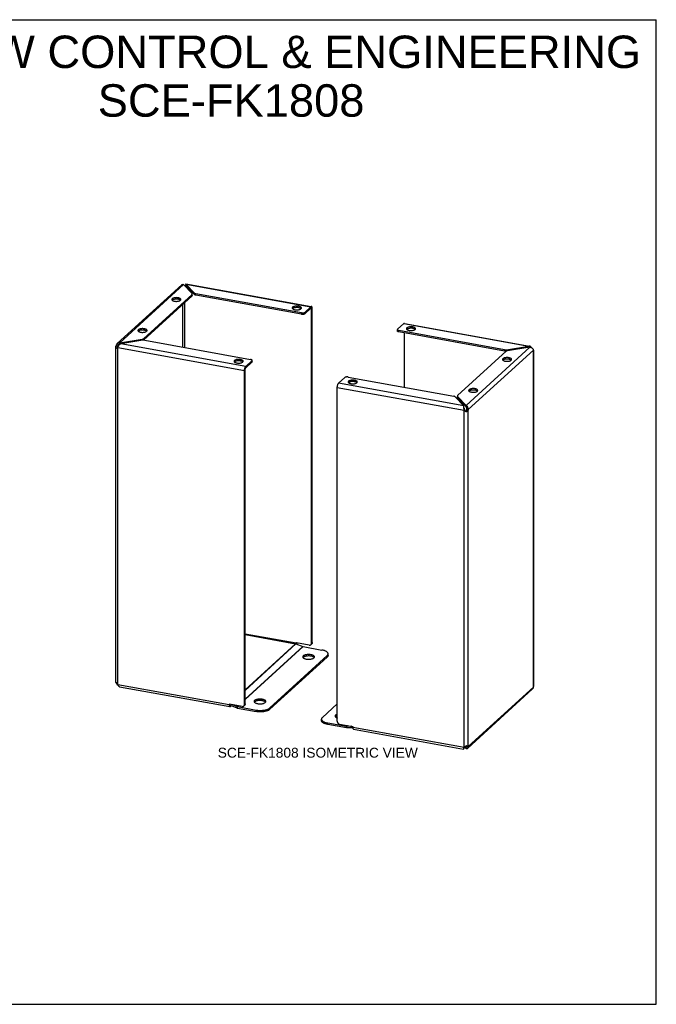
# Model space of a CAD drawing. Header units: inches. Extents: x 0 to 61.1, y 0 to 47.2.
# Tile 2 of 2: x 30.6 to 61.1, y 0 to 47.2. Entities that reach past the tile are written whole.
import ezdxf

# ---------------------------------------------------------------- set-up
doc = ezdxf.new("R2010")
doc.units = ezdxf.units.IN
doc.header["$LTSCALE"] = 3.361111
doc.header["$MEASUREMENT"] = 0
doc.layers.get('0').update_dxf_attribs({"linetype": 'CONTINUOUS'})
doc.layers.add('DIMENSIONS', color=7, linetype='CONTINUOUS')
doc.styles.get("Standard").update_dxf_attribs({"font": 'arial.ttf'})

msp = doc.modelspace()

# ---------------------------------------------------------------- linework, layer by layer
at = {"color": 7, "linetype": 'Continuous'}
for p, q in [((0, 47.222), (61.111, 47.222)), ((61.111, 0), (61.111, 47.222)), ((38.519, 34.495), (38.513, 34.482)), ((38.525, 34.507), (38.519, 34.495)), ((38.529, 34.518), (38.525, 34.507)), ((38.532, 34.541), (38.532, 34.472)), ((38.942, 34.038), (38.532, 34.472)), ((38.501, 34.461), (38.491, 34.448)), ((38.501, 34.462), (38.495, 34.454)), ((38.575, 34.427), (38.497, 34.441)), ((38.822, 33.977), (38.822, 34.046)), ((38.827, 33.982), (38.827, 34.05)), ((38.838, 34.002), (38.838, 34.05)), ((38.942, 34.038), (38.942, 34.107)), ((39.008, 34.01), (38.993, 34.013)), ((39.008, 34.01), (39.008, 34.078)), ((44.078, 33.092), (39.008, 34.01)), ((39.018, 34.008), (39.018, 34.076)), ((38.827, 33.982), (36.498, 31.854)), ((38.165, 33.883), (38.165, 33.815)), ((38.381, 31.52), (38.381, 33.575)), ((38.487, 31.501), (38.487, 33.671)), ((43.946, 33.476), (43.946, 33.408)), ((44.078, 33.092), (44.078, 33.16)), ((44.536, 33.385), (44.244, 33.117)), ((44.244, 33.117), (44.244, 33.186)), ((44.569, 33.342), (44.502, 33.354)), ((44.536, 33.453), (44.536, 33.385)), ((44.599, 33.369), (44.569, 33.342)), ((44.569, 17.325), (44.569, 33.342)), ((36.538, 32.397), (36.538, 32.328)), ((48.686, 32.29), (48.686, 32.359)), ((48.76, 32.244), (48.76, 32.312)), ((53.831, 31.325), (48.76, 32.244)), ((49.022, 29.593), (49.022, 32.196)), ((49.427, 32.484), (49.427, 32.415)), ((35.352, 31.659), (35.254, 31.569)), ((35.361, 31.729), (35.361, 31.661)), ((35.37, 31.662), (35.361, 31.661)), ((36.429, 31.843), (36.429, 31.896)), ((36.498, 31.854), (36.498, 31.922)), ((36.503, 31.858), (36.503, 31.927)), ((35.185, 31.581), (35.254, 31.569)), ((35.247, 31.5), (35.247, 31.514)), ((35.248, 31.491), (35.247, 31.5)), ((35.254, 31.494), (35.254, 31.569)), ((53.82, 31.327), (53.82, 31.396)), ((53.831, 31.325), (53.831, 31.394)), ((53.847, 31.323), (53.831, 31.325)), ((53.927, 31.336), (53.927, 31.393)), ((54.994, 31.56), (54.994, 31.507)), ((41.149, 30.922), (41.149, 30.853)), ((41.701, 30.795), (41.409, 30.528)), ((41.701, 30.795), (41.701, 30.864)), ((41.712, 30.816), (41.712, 30.864)), ((54.038, 31.009), (54.038, 30.94)), ((41.346, 30.397), (41.376, 30.425)), ((41.376, 30.425), (41.376, 30.437)), ((41.376, 14.408), (41.376, 30.425)), ((41.409, 30.596), (41.409, 30.528)), ((46.631, 29.929), (46.631, 29.861)), ((52.411, 29.522), (52.411, 29.454)), ((51.561, 29.104), (51.561, 29.154)), ((51.569, 29.085), (51.569, 29.154)), ((51.979, 28.651), (51.569, 29.085)), ((51.867, 28.657), (51.866, 28.672)), ((51.881, 28.489), (51.912, 28.517)), ((51.904, 28.53), (51.912, 28.517)), ((51.921, 28.502), (51.912, 28.517)), ((51.952, 28.461), (51.942, 28.474)), ((51.963, 28.449), (51.952, 28.461)), ((51.97, 28.44), (51.963, 28.449)), ((51.982, 28.452), (51.973, 28.437)), ((52, 28.408), (51.976, 28.434)), ((51.979, 28.72), (51.979, 28.651)), ((52.017, 28.533), (52.086, 28.521)), ((43.827, 17.315), (41.376, 17.759)), ((43.827, 17.315), (43.826, 17.303)), ((43.85, 17.336), (43.827, 17.315)), ((43.827, 17.315), (43.827, 17.327)), ((43.844, 17.343), (43.835, 17.334)), ((43.84, 17.342), (43.845, 17.342)), ((44.455, 17.231), (43.845, 17.342)), ((44.539, 17.253), (44.57, 17.281)), ((44.567, 17.307), (44.569, 17.325)), ((44.569, 17.325), (44.599, 17.353)), ((42.568, 14.147), (45.314, 16.655)), ((44.168, 16.64), (44.157, 16.628)), ((44.539, 16.766), (44.539, 16.698)), ((44.693, 16.627), (44.688, 16.634)), ((45.314, 16.655), (45.314, 16.723)), ((45.357, 16.737), (45.357, 16.806)), ((35.197, 15.419), (35.185, 15.421)), ((40.603, 14.382), (40.614, 14.392)), ((40.603, 14.371), (40.626, 14.392)), ((40.635, 14.377), (40.637, 14.369)), ((40.637, 14.369), (40.64, 14.361)), ((40.639, 14.364), (40.639, 14.394)), ((40.651, 14.343), (40.977, 14.215)), ((40.652, 14.35), (40.661, 14.39)), ((40.666, 14.287), (40.666, 14.337)), ((40.977, 14.215), (40.991, 14.279)), ((41.003, 14.207), (41.003, 14.276)), ((41.003, 14.207), (41.908, 14.044)), ((41.376, 14.408), (41.346, 14.38)), ((41.354, 14.345), (41.346, 14.336)), ((41.364, 14.358), (41.354, 14.345)), ((41.829, 14.503), (41.818, 14.491)), ((42.201, 14.63), (42.201, 14.561)), ((42.354, 14.491), (42.349, 14.498)), ((42.568, 14.147), (42.568, 14.215)), ((41.908, 14.044), (41.908, 14.112)), ((45.717, 13.799), (45.706, 13.787)), ((45.042, 13.608), (45.042, 13.677)), ((45.338, 13.422), (45.338, 13.491)), ((46.243, 13.259), (45.338, 13.422)), ((46.243, 13.259), (46.243, 13.327)), ((46.269, 13.257), (46.255, 13.326)), ((46.543, 13.265), (46.269, 13.257)), ((51.87, 12.281), (51.874, 12.292)), ((51.874, 12.292), (51.879, 12.304)), ((51.879, 12.304), (51.886, 12.318)), ((51.886, 12.318), (51.894, 12.331)), ((51.953, 12.371), (51.979, 12.344)), ((52.014, 12.376), (51.979, 12.344)), ((51.979, 12.276), (51.979, 12.344)), ((52.006, 12.392), (52.012, 12.382)), ((52.012, 12.382), (52.017, 12.373)), ((52.086, 12.36), (52.017, 12.373)), ((51.866, 12.258), (51.866, 12.265)), ((0, 0), (61.111, 0))]:
    msp.add_line(p, q, dxfattribs=at)
at = {"color": 3, "linetype": 'Continuous'}
for p, q in [((35.238, 31.685), (38.334, 34.513)), ((35.361, 31.729), (38.42, 34.523)), ((38.83, 34.089), (38.42, 34.523)), ((38.532, 34.541), (38.942, 34.107)), ((38.532, 34.541), (44.536, 33.453)), ((38.536, 34.554), (38.537, 34.556)), ((38.537, 34.556), (44.539, 33.469)), ((38.827, 34.05), (36.498, 31.922)), ((38.486, 34.453), (38.498, 34.46)), ((38.834, 34.083), (38.83, 34.089)), ((38.837, 34.076), (38.834, 34.083)), ((38.838, 34.071), (38.837, 34.076)), ((44.078, 33.16), (39.008, 34.078)), ((44.244, 33.186), (44.536, 33.453)), ((44.599, 33.369), (44.599, 33.391)), ((44.599, 17.353), (44.599, 33.369)), ((48.99, 32.647), (48.697, 32.379)), ((48.99, 32.647), (54.994, 31.56)), ((49.018, 32.658), (55.022, 31.571)), ((53.831, 31.394), (48.76, 32.312)), ((35.361, 31.729), (36.429, 31.896)), ((36.472, 31.85), (35.404, 31.683)), ((41.409, 30.596), (35.404, 31.683)), ((36.567, 31.849), (41.638, 30.931)), ((35.172, 15.437), (35.172, 31.454)), ((35.264, 15.338), (35.264, 31.498)), ((35.264, 31.498), (41.346, 30.397)), ((51.571, 29.193), (53.901, 31.321)), ((55.037, 31.514), (51.979, 28.72)), ((52.086, 28.521), (55.213, 31.378)), ((53.927, 31.393), (54.994, 31.56)), ((55.037, 31.514), (53.97, 31.347)), ((55.037, 31.514), (55.063, 31.511)), ((55.208, 31.398), (55.213, 31.378)), ((55.213, 15.218), (55.213, 31.378)), ((55.213, 31.356), (55.217, 31.347)), ((55.227, 15.286), (55.227, 31.362)), ((41.409, 30.596), (41.701, 30.864)), ((41.346, 14.38), (41.346, 30.397)), ((46.155, 30.057), (45.862, 29.79)), ((51.866, 28.702), (45.862, 29.79)), ((46.32, 30.083), (51.391, 29.165)), ((45.799, 13.574), (45.799, 29.59)), ((45.799, 29.59), (51.881, 28.489)), ((51.866, 28.702), (51.457, 29.136)), ((51.569, 29.154), (51.979, 28.72)), ((51.861, 28.656), (51.86, 28.636)), ((51.874, 28.513), (51.881, 28.489)), ((51.881, 12.328), (51.881, 28.489)), ((51.9, 28.473), (51.881, 28.489)), ((51.92, 28.458), (51.9, 28.473)), ((51.94, 28.444), (51.92, 28.458)), ((51.96, 28.431), (51.94, 28.444)), ((52.018, 28.425), (52, 28.408)), ((52.033, 28.683), (52.015, 28.699)), ((52.086, 12.36), (52.086, 28.521)), ((41.376, 17.732), (43.791, 17.295)), ((41.376, 15.089), (43.791, 17.295)), ((41.376, 15.057), (43.817, 17.287)), ((41.376, 14.631), (44.144, 17.159)), ((41.376, 14.616), (44.156, 17.156)), ((43.817, 17.287), (44.144, 17.159)), ((43.854, 17.297), (43.85, 17.273)), ((43.856, 17.32), (43.854, 17.297)), ((43.857, 17.34), (43.856, 17.32)), ((44.156, 17.156), (45.06, 16.992)), ((44.578, 17.29), (44.57, 17.281)), ((44.587, 17.303), (44.578, 17.29)), ((42.568, 14.215), (45.314, 16.723)), ((35.185, 15.421), (35.19, 15.402)), ((35.201, 15.411), (35.214, 15.391)), ((35.211, 15.363), (35.226, 15.345)), ((35.264, 15.338), (40.603, 14.371)), ((35.354, 15.233), (40.639, 14.276)), ((52.065, 12.286), (55.16, 15.114)), ((52.086, 12.36), (55.213, 15.218)), ((40.603, 14.371), (40.603, 14.382)), ((40.603, 14.371), (40.604, 14.349)), ((40.617, 14.397), (40.622, 14.397)), ((41.231, 14.287), (40.622, 14.397)), ((40.705, 14.322), (40.666, 14.287)), ((40.753, 14.373), (40.991, 14.279)), ((40.991, 14.279), (41.038, 14.322)), ((41.003, 14.276), (41.051, 14.319)), ((41.003, 14.276), (41.908, 14.112)), ((41.344, 14.362), (41.346, 14.38)), ((45.799, 14.412), (45.085, 13.759)), ((46.243, 13.327), (45.338, 13.491)), ((45.913, 13.439), (46.523, 13.328)), ((46.29, 13.37), (46.243, 13.327)), ((46.301, 13.369), (46.255, 13.326)), ((46.494, 13.334), (46.255, 13.326)), ((46.541, 13.295), (46.541, 13.307)), ((46.541, 13.295), (51.881, 12.328)), ((46.541, 13.295), (46.542, 13.274)), ((46.577, 13.2), (51.858, 12.244)), ((51.874, 12.308), (51.869, 12.29)), ((51.881, 12.328), (51.874, 12.308)), ((51.979, 12.276), (51.913, 12.346)), ((51.98, 12.391), (52, 12.406)), ((52, 12.406), (52.018, 12.397)), ((52.018, 12.397), (52.051, 12.38)), ((51.861, 12.243), (51.861, 12.243))]:
    msp.add_line(p, q, dxfattribs=at)
for points in [[(38.334, 34.513), (38.337, 34.516), (38.35, 34.524), (38.366, 34.529), (38.383, 34.531), (38.401, 34.529), (38.42, 34.523)], [(38.532, 34.541), (38.534, 34.549), (38.536, 34.554)], [(38.827, 34.05), (38.833, 34.057), (38.836, 34.063), (38.838, 34.07), (38.838, 34.071)], [(38.942, 34.107), (38.949, 34.101), (38.957, 34.095), (38.968, 34.09), (38.98, 34.085), (38.993, 34.082), (39.008, 34.078)], [(38.165, 33.883), (38.132, 33.888), (38.099, 33.89), (38.065, 33.891), (38.031, 33.889), (37.998, 33.885), (37.967, 33.879), (37.939, 33.871), (37.914, 33.861), (37.893, 33.85), (37.876, 33.838), (37.865, 33.825), (37.859, 33.811), (37.858, 33.802)], [(37.858, 33.802), (37.858, 33.797), (37.862, 33.783)], [(37.862, 33.783), (37.872, 33.77), (37.887, 33.757), (37.906, 33.746)], [(37.906, 33.746), (37.93, 33.736), (37.957, 33.727), (37.987, 33.721)], [(37.987, 33.721), (38.02, 33.716), (38.053, 33.713), (38.088, 33.713), (38.122, 33.715), (38.155, 33.719), (38.186, 33.725), (38.214, 33.733), (38.239, 33.742), (38.26, 33.753)], [(38.295, 33.802), (38.295, 33.807), (38.29, 33.82), (38.28, 33.834), (38.266, 33.846), (38.246, 33.858), (38.223, 33.868), (38.196, 33.876), (38.165, 33.883)], [(38.26, 33.753), (38.276, 33.766), (38.288, 33.779)], [(38.288, 33.779), (38.294, 33.793), (38.295, 33.802)], [(43.946, 33.476), (43.913, 33.481), (43.88, 33.484), (43.845, 33.484), (43.811, 33.482), (43.778, 33.478), (43.747, 33.472), (43.719, 33.464), (43.694, 33.455), (43.673, 33.444), (43.657, 33.431), (43.646, 33.418), (43.639, 33.404), (43.638, 33.395)], [(43.638, 33.395), (43.638, 33.39), (43.643, 33.377)], [(43.643, 33.377), (43.653, 33.363), (43.667, 33.351), (43.687, 33.339)], [(43.687, 33.339), (43.71, 33.329), (43.737, 33.321), (43.768, 33.314)], [(43.768, 33.314), (43.801, 33.309), (43.834, 33.307), (43.868, 33.306), (43.902, 33.308), (43.935, 33.312), (43.966, 33.318), (43.994, 33.326), (44.019, 33.336), (44.04, 33.347)], [(44.075, 33.395), (44.075, 33.4), (44.071, 33.414), (44.061, 33.427), (44.046, 33.44), (44.027, 33.451), (44.003, 33.461), (43.976, 33.47), (43.946, 33.476)], [(44.04, 33.347), (44.057, 33.359), (44.068, 33.372)], [(44.068, 33.372), (44.074, 33.386), (44.075, 33.395)], [(44.078, 33.16), (44.097, 33.157), (44.116, 33.156), (44.136, 33.156), (44.155, 33.157), (44.174, 33.159), (44.192, 33.163), (44.208, 33.167), (44.222, 33.173), (44.234, 33.179), (44.244, 33.186)], [(44.564, 33.464), (44.556, 33.464), (44.546, 33.461), (44.536, 33.453)], [(44.599, 33.391), (44.596, 33.41), (44.593, 33.427), (44.587, 33.442), (44.581, 33.453), (44.573, 33.46), (44.565, 33.464), (44.564, 33.464)], [(49.018, 32.658), (49.009, 32.658), (49, 32.654), (48.99, 32.647)], [(36.538, 32.397), (36.506, 32.402), (36.472, 32.404), (36.438, 32.404), (36.404, 32.403), (36.371, 32.399), (36.34, 32.393), (36.312, 32.385), (36.287, 32.375), (36.266, 32.364), (36.25, 32.352), (36.238, 32.339), (36.232, 32.325), (36.231, 32.316)], [(36.231, 32.316), (36.231, 32.311), (36.235, 32.297)], [(36.235, 32.297), (36.245, 32.284), (36.26, 32.271), (36.279, 32.26)], [(36.279, 32.26), (36.303, 32.249), (36.33, 32.241), (36.36, 32.234)], [(36.36, 32.234), (36.393, 32.23), (36.426, 32.227), (36.461, 32.227), (36.495, 32.229), (36.528, 32.233), (36.559, 32.239), (36.587, 32.246), (36.612, 32.256), (36.633, 32.267)], [(36.668, 32.316), (36.668, 32.32), (36.663, 32.334), (36.654, 32.347), (36.639, 32.36), (36.619, 32.372), (36.596, 32.382), (36.569, 32.39), (36.538, 32.397)], [(36.633, 32.267), (36.649, 32.279), (36.661, 32.293)], [(36.661, 32.293), (36.667, 32.306), (36.668, 32.316)], [(48.697, 32.379), (48.69, 32.372), (48.687, 32.364), (48.686, 32.359)], [(48.686, 32.359), (48.686, 32.356), (48.689, 32.348), (48.695, 32.341), (48.703, 32.333), (48.714, 32.327), (48.728, 32.321)], [(48.728, 32.321), (48.743, 32.316), (48.76, 32.312)], [(49.427, 32.484), (49.394, 32.488), (49.361, 32.491), (49.327, 32.491), (49.293, 32.49), (49.26, 32.486), (49.229, 32.48), (49.2, 32.472), (49.175, 32.462), (49.155, 32.451), (49.138, 32.439), (49.127, 32.425), (49.12, 32.412), (49.119, 32.403)], [(49.119, 32.403), (49.12, 32.398), (49.124, 32.384)], [(49.124, 32.384), (49.134, 32.371), (49.149, 32.358), (49.168, 32.346)], [(49.168, 32.346), (49.192, 32.336), (49.219, 32.328), (49.249, 32.321)], [(49.249, 32.321), (49.282, 32.317), (49.315, 32.314), (49.349, 32.314), (49.384, 32.315), (49.416, 32.319), (49.447, 32.325), (49.476, 32.333), (49.501, 32.343), (49.521, 32.354)], [(49.557, 32.402), (49.556, 32.407), (49.552, 32.421), (49.542, 32.434), (49.527, 32.447), (49.508, 32.458), (49.484, 32.469), (49.458, 32.477), (49.427, 32.484)], [(49.521, 32.354), (49.538, 32.366), (49.549, 32.379)], [(49.549, 32.379), (49.556, 32.393), (49.557, 32.402)], [(35.238, 31.685), (35.226, 31.672), (35.211, 31.652), (35.199, 31.63), (35.19, 31.606), (35.185, 31.581)], [(35.361, 31.729), (35.336, 31.728), (35.311, 31.724), (35.287, 31.716), (35.264, 31.704), (35.244, 31.69), (35.238, 31.685)], [(35.282, 31.542), (35.294, 31.565), (35.307, 31.587), (35.321, 31.608), (35.336, 31.628), (35.352, 31.646), (35.369, 31.661), (35.387, 31.674), (35.404, 31.683)], [(36.429, 31.896), (36.444, 31.898), (36.457, 31.902), (36.47, 31.906), (36.481, 31.911), (36.49, 31.917), (36.498, 31.922)], [(36.567, 31.849), (36.552, 31.851), (36.536, 31.853), (36.52, 31.853), (36.503, 31.853), (36.487, 31.852), (36.472, 31.85)], [(35.172, 31.514), (35.172, 31.518), (35.174, 31.539), (35.178, 31.561), (35.185, 31.581)], [(35.182, 31.454), (35.176, 31.475), (35.172, 31.496), (35.172, 31.514)], [(35.214, 31.473), (35.201, 31.466), (35.19, 31.46), (35.182, 31.454)], [(35.264, 31.498), (35.246, 31.489), (35.214, 31.473)], [(35.264, 31.498), (35.272, 31.52), (35.282, 31.542)], [(53.831, 31.394), (53.847, 31.392), (53.862, 31.39), (53.879, 31.39), (53.895, 31.39), (53.911, 31.391), (53.927, 31.393)], [(53.97, 31.347), (53.955, 31.345), (53.941, 31.341), (53.929, 31.337), (53.918, 31.332), (53.908, 31.326), (53.901, 31.321)], [(55.044, 31.566), (55.029, 31.568), (55.012, 31.565), (54.994, 31.56)], [(55.078, 31.552), (55.062, 31.561), (55.046, 31.566), (55.044, 31.566)], [(55.063, 31.511), (55.088, 31.505), (55.112, 31.496), (55.134, 31.484), (55.155, 31.47), (55.173, 31.454), (55.188, 31.436), (55.2, 31.417), (55.208, 31.398)], [(55.124, 31.49), (55.116, 31.505), (55.105, 31.524), (55.092, 31.539), (55.078, 31.552)], [(55.227, 31.362), (55.227, 31.363), (55.225, 31.368), (55.22, 31.373), (55.213, 31.378)], [(41.149, 30.922), (41.117, 30.926), (41.083, 30.929), (41.049, 30.929), (41.015, 30.928), (40.982, 30.924), (40.951, 30.918), (40.923, 30.91), (40.898, 30.9), (40.877, 30.889), (40.861, 30.877), (40.849, 30.864), (40.843, 30.85), (40.842, 30.841)], [(40.842, 30.841), (40.842, 30.836), (40.846, 30.822)], [(40.846, 30.822), (40.856, 30.809), (40.871, 30.796), (40.89, 30.785)], [(40.89, 30.785), (40.914, 30.774), (40.941, 30.766), (40.971, 30.759)], [(40.971, 30.759), (41.004, 30.755), (41.038, 30.752), (41.072, 30.752), (41.106, 30.753), (41.139, 30.757), (41.17, 30.763), (41.198, 30.771), (41.223, 30.781), (41.244, 30.792)], [(41.279, 30.84), (41.279, 30.845), (41.274, 30.859), (41.265, 30.872), (41.25, 30.885), (41.23, 30.897), (41.207, 30.907), (41.18, 30.915), (41.149, 30.922)], [(41.244, 30.792), (41.26, 30.804), (41.272, 30.817)], [(41.272, 30.817), (41.278, 30.831), (41.279, 30.84)], [(41.71, 30.895), (41.704, 30.902), (41.695, 30.91), (41.684, 30.916), (41.671, 30.922), (41.655, 30.927), (41.638, 30.931)], [(41.701, 30.864), (41.708, 30.871), (41.712, 30.879), (41.712, 30.884)], [(41.712, 30.884), (41.712, 30.887), (41.71, 30.895)], [(54.038, 31.009), (54.005, 31.013), (53.972, 31.016), (53.938, 31.016), (53.904, 31.014), (53.871, 31.01), (53.84, 31.004), (53.812, 30.997), (53.787, 30.987), (53.766, 30.976), (53.749, 30.964), (53.738, 30.95), (53.732, 30.937), (53.73, 30.927)], [(53.73, 30.927), (53.731, 30.923), (53.735, 30.909)], [(53.735, 30.909), (53.745, 30.896), (53.76, 30.883), (53.779, 30.871)], [(53.779, 30.871), (53.803, 30.861), (53.83, 30.853), (53.86, 30.846)], [(53.86, 30.846), (53.893, 30.841), (53.926, 30.839), (53.961, 30.839), (53.995, 30.84), (54.028, 30.844), (54.059, 30.85), (54.087, 30.858), (54.112, 30.868), (54.133, 30.879)], [(54.168, 30.927), (54.168, 30.932), (54.163, 30.946), (54.153, 30.959), (54.139, 30.972), (54.119, 30.983), (54.096, 30.994), (54.069, 31.002), (54.038, 31.009)], [(54.133, 30.879), (54.149, 30.891), (54.16, 30.904)], [(54.16, 30.904), (54.167, 30.918), (54.168, 30.927)], [(41.346, 30.397), (41.346, 30.42), (41.349, 30.443)], [(41.349, 30.443), (41.352, 30.467), (41.358, 30.491), (41.364, 30.514), (41.372, 30.535), (41.38, 30.554), (41.389, 30.571)], [(41.389, 30.571), (41.399, 30.585), (41.409, 30.596)], [(45.799, 29.59), (45.8, 29.614), (45.802, 29.637), (45.806, 29.661), (45.811, 29.685), (45.818, 29.707), (45.825, 29.729), (45.833, 29.748), (45.843, 29.765), (45.852, 29.779), (45.862, 29.79)], [(46.32, 30.083), (46.301, 30.086), (46.282, 30.087), (46.263, 30.087), (46.243, 30.086), (46.224, 30.084), (46.207, 30.08), (46.191, 30.076), (46.176, 30.07), (46.164, 30.064), (46.155, 30.057)], [(46.631, 29.929), (46.598, 29.934), (46.565, 29.936), (46.53, 29.937), (46.496, 29.935), (46.463, 29.931), (46.432, 29.925), (46.404, 29.917), (46.379, 29.907), (46.358, 29.896), (46.342, 29.884), (46.33, 29.871), (46.324, 29.857), (46.323, 29.848)], [(46.323, 29.848), (46.323, 29.843), (46.328, 29.829)], [(46.328, 29.829), (46.338, 29.816), (46.352, 29.803), (46.372, 29.792)], [(46.372, 29.792), (46.395, 29.782), (46.422, 29.773), (46.453, 29.767)], [(46.453, 29.767), (46.486, 29.762), (46.519, 29.759), (46.553, 29.759), (46.587, 29.761), (46.62, 29.765), (46.651, 29.771), (46.679, 29.779), (46.704, 29.788), (46.725, 29.799)], [(46.76, 29.848), (46.76, 29.853), (46.756, 29.866), (46.746, 29.88), (46.731, 29.892), (46.712, 29.904), (46.688, 29.914), (46.661, 29.922), (46.631, 29.929)], [(46.725, 29.799), (46.742, 29.812), (46.753, 29.825)], [(46.753, 29.825), (46.759, 29.839), (46.76, 29.848)], [(52.411, 29.522), (52.378, 29.527), (52.345, 29.53), (52.311, 29.53), (52.277, 29.528), (52.244, 29.524), (52.213, 29.518), (52.185, 29.51), (52.16, 29.501), (52.139, 29.49), (52.122, 29.477), (52.111, 29.464), (52.105, 29.45), (52.103, 29.441)], [(52.103, 29.441), (52.104, 29.436), (52.108, 29.423)], [(52.108, 29.423), (52.118, 29.409), (52.133, 29.397), (52.152, 29.385)], [(52.152, 29.385), (52.176, 29.375), (52.203, 29.367), (52.233, 29.36)], [(52.233, 29.36), (52.266, 29.355), (52.299, 29.353), (52.334, 29.352), (52.368, 29.354), (52.401, 29.358), (52.432, 29.364), (52.46, 29.372), (52.485, 29.382), (52.506, 29.393)], [(52.541, 29.441), (52.541, 29.446), (52.536, 29.46), (52.526, 29.473), (52.512, 29.486), (52.492, 29.497), (52.469, 29.507), (52.442, 29.516), (52.411, 29.522)], [(52.506, 29.393), (52.522, 29.405), (52.533, 29.418)], [(52.533, 29.418), (52.54, 29.432), (52.541, 29.441)], [(51.457, 29.136), (51.45, 29.142), (51.441, 29.148), (51.431, 29.153), (51.419, 29.158), (51.405, 29.161), (51.391, 29.165)], [(51.571, 29.193), (51.566, 29.186), (51.562, 29.18), (51.561, 29.173), (51.561, 29.172)], [(51.561, 29.172), (51.561, 29.167), (51.564, 29.16), (51.569, 29.154)], [(51.86, 28.636), (51.861, 28.613), (51.862, 28.589), (51.865, 28.564)], [(51.866, 28.702), (51.864, 28.69), (51.862, 28.675), (51.861, 28.656)], [(51.865, 28.564), (51.869, 28.538), (51.874, 28.513)], [(52, 28.408), (51.98, 28.419), (51.96, 28.431)], [(52.015, 28.699), (51.997, 28.711), (51.979, 28.72)], [(52.086, 28.521), (52.076, 28.5), (52.065, 28.48), (52.051, 28.461), (52.035, 28.443), (52.018, 28.425)], [(52.086, 28.521), (52.087, 28.547), (52.086, 28.572), (52.081, 28.597), (52.072, 28.622), (52.061, 28.644), (52.048, 28.665), (52.033, 28.683)], [(43.791, 17.295), (43.796, 17.294), (43.8, 17.293), (43.804, 17.292), (43.809, 17.291), (43.813, 17.289), (43.817, 17.287)], [(44.144, 17.159), (44.146, 17.158), (44.148, 17.158), (44.15, 17.157), (44.152, 17.156), (44.154, 17.156), (44.156, 17.156)], [(44.599, 17.353), (44.598, 17.335), (44.594, 17.318), (44.587, 17.303)], [(44.539, 16.766), (44.505, 16.771), (44.469, 16.775), (44.432, 16.776), (44.396, 16.775), (44.359, 16.773), (44.324, 16.768), (44.291, 16.762), (44.26, 16.754), (44.231, 16.745), (44.206, 16.734), (44.185, 16.721), (44.168, 16.708), (44.155, 16.694), (44.147, 16.679), (44.144, 16.665), (44.144, 16.662)], [(44.144, 16.662), (44.145, 16.65), (44.152, 16.635), (44.162, 16.621), (44.178, 16.607), (44.197, 16.594), (44.221, 16.583), (44.248, 16.573), (44.278, 16.564), (44.311, 16.557)], [(44.311, 16.557), (44.345, 16.552), (44.381, 16.549), (44.418, 16.547), (44.454, 16.548), (44.491, 16.55), (44.526, 16.555), (44.559, 16.561), (44.59, 16.569), (44.619, 16.579), (44.644, 16.59), (44.665, 16.602), (44.682, 16.615), (44.695, 16.629), (44.703, 16.644), (44.706, 16.659), (44.706, 16.662)], [(44.706, 16.662), (44.705, 16.674), (44.698, 16.688), (44.688, 16.703), (44.672, 16.716), (44.653, 16.729), (44.629, 16.74), (44.602, 16.75), (44.572, 16.759), (44.539, 16.766)], [(45.357, 16.806), (45.357, 16.808), (45.355, 16.822), (45.351, 16.837), (45.344, 16.851), (45.335, 16.865), (45.324, 16.879), (45.31, 16.892), (45.293, 16.905), (45.275, 16.918), (45.254, 16.929), (45.232, 16.941), (45.207, 16.951), (45.181, 16.961), (45.153, 16.97), (45.123, 16.978), (45.092, 16.985), (45.06, 16.992)], [(45.314, 16.723), (45.327, 16.737), (45.338, 16.751)], [(45.338, 16.751), (45.346, 16.765), (45.352, 16.779), (45.356, 16.793), (45.357, 16.806)], [(35.172, 15.437), (35.172, 15.441), (35.176, 15.447), (35.182, 15.452)], [(35.185, 15.421), (35.178, 15.426), (35.174, 15.431), (35.172, 15.436), (35.172, 15.437)], [(35.182, 15.452), (35.19, 15.431), (35.201, 15.411)], [(35.19, 15.402), (35.199, 15.382), (35.211, 15.363)], [(35.214, 15.391), (35.229, 15.373), (35.246, 15.355), (35.264, 15.338)], [(35.226, 15.345), (35.244, 15.329), (35.264, 15.315), (35.275, 15.309)], [(35.354, 15.233), (35.352, 15.233), (35.336, 15.238), (35.321, 15.247), (35.307, 15.26), (35.294, 15.275), (35.282, 15.294), (35.272, 15.315), (35.264, 15.338)], [(55.213, 15.218), (55.208, 15.193), (55.2, 15.169), (55.188, 15.147), (55.173, 15.127), (55.16, 15.114)], [(55.213, 15.218), (55.22, 15.239), (55.225, 15.26), (55.227, 15.281), (55.227, 15.286)], [(42.201, 14.63), (42.166, 14.635), (42.13, 14.638), (42.094, 14.639), (42.057, 14.639), (42.021, 14.636), (41.986, 14.632), (41.952, 14.626), (41.921, 14.618), (41.893, 14.608), (41.868, 14.597), (41.847, 14.585), (41.829, 14.572), (41.817, 14.558), (41.809, 14.543), (41.805, 14.528), (41.805, 14.525)], [(40.603, 14.382), (40.604, 14.387), (40.606, 14.391), (40.608, 14.393)], [(40.604, 14.349), (40.606, 14.33), (40.61, 14.313), (40.615, 14.298), (40.622, 14.287), (40.629, 14.28), (40.638, 14.276), (40.639, 14.276)], [(40.608, 14.393), (40.609, 14.394), (40.612, 14.396), (40.617, 14.397)], [(40.639, 14.276), (40.647, 14.276), (40.656, 14.279), (40.666, 14.287)], [(40.991, 14.279), (40.993, 14.279), (40.995, 14.278), (40.997, 14.277), (40.999, 14.277), (41.001, 14.276), (41.003, 14.276)], [(41.231, 14.287), (41.249, 14.285), (41.267, 14.286), (41.283, 14.29), (41.298, 14.296), (41.312, 14.305), (41.316, 14.309)], [(41.316, 14.309), (41.324, 14.317), (41.333, 14.331), (41.34, 14.346), (41.344, 14.362)], [(41.805, 14.525), (41.807, 14.513), (41.813, 14.498), (41.824, 14.484), (41.839, 14.47), (41.859, 14.458), (41.882, 14.446), (41.909, 14.436), (41.939, 14.428), (41.972, 14.421)], [(41.908, 14.112), (41.941, 14.107), (41.975, 14.102), (42.01, 14.099), (42.045, 14.096), (42.08, 14.095), (42.116, 14.095), (42.152, 14.095), (42.187, 14.097), (42.222, 14.1), (42.257, 14.103), (42.291, 14.108), (42.323, 14.114), (42.355, 14.12), (42.386, 14.128), (42.415, 14.136), (42.442, 14.145), (42.468, 14.155), (42.492, 14.166), (42.514, 14.178), (42.534, 14.19), (42.552, 14.202), (42.568, 14.215)], [(41.972, 14.421), (42.007, 14.415), (42.042, 14.412), (42.079, 14.411), (42.116, 14.411), (42.152, 14.414), (42.187, 14.418), (42.22, 14.425), (42.252, 14.432), (42.28, 14.442), (42.305, 14.453), (42.326, 14.465), (42.343, 14.479), (42.356, 14.493), (42.364, 14.507), (42.367, 14.522), (42.368, 14.525)], [(42.368, 14.525), (42.366, 14.537), (42.36, 14.552), (42.349, 14.566), (42.333, 14.58), (42.314, 14.592), (42.29, 14.604), (42.263, 14.614), (42.234, 14.622), (42.201, 14.63)], [(45.085, 13.759), (45.072, 13.746), (45.061, 13.732), (45.052, 13.718), (45.046, 13.704), (45.043, 13.689), (45.042, 13.677)], [(45.799, 13.911), (45.78, 13.904), (45.755, 13.893), (45.734, 13.881), (45.717, 13.868), (45.704, 13.854), (45.696, 13.839), (45.692, 13.824), (45.692, 13.821)], [(45.692, 13.821), (45.694, 13.809), (45.7, 13.794), (45.711, 13.78), (45.726, 13.767), (45.746, 13.754), (45.769, 13.742), (45.796, 13.732), (45.799, 13.731)], [(45.042, 13.677), (45.042, 13.675), (45.043, 13.66), (45.047, 13.646), (45.054, 13.632), (45.063, 13.618)], [(45.063, 13.618), (45.075, 13.604), (45.089, 13.59), (45.105, 13.578), (45.124, 13.565), (45.144, 13.553), (45.167, 13.542), (45.192, 13.532), (45.218, 13.522), (45.246, 13.513), (45.275, 13.505), (45.306, 13.497), (45.338, 13.491)], [(45.799, 13.574), (45.801, 13.555), (45.805, 13.537), (45.812, 13.52), (45.821, 13.503), (45.833, 13.487), (45.846, 13.473), (45.861, 13.461), (45.878, 13.451), (45.895, 13.443), (45.913, 13.439)], [(46.255, 13.326), (46.253, 13.326), (46.251, 13.326), (46.249, 13.326), (46.247, 13.326), (46.245, 13.327), (46.243, 13.327)], [(46.523, 13.328), (46.528, 13.327), (46.532, 13.324), (46.536, 13.321), (46.539, 13.316), (46.541, 13.312), (46.541, 13.307)], [(46.542, 13.274), (46.544, 13.254), (46.548, 13.237), (46.553, 13.223), (46.56, 13.212), (46.567, 13.205), (46.576, 13.201), (46.577, 13.2)], [(51.869, 12.29), (51.865, 12.275), (51.862, 12.262), (51.861, 12.252), (51.86, 12.246), (51.861, 12.243)], [(51.881, 12.328), (51.9, 12.339), (51.92, 12.35), (51.94, 12.363)], [(51.94, 12.363), (51.96, 12.376), (51.98, 12.391)], [(51.979, 12.276), (51.997, 12.271), (52.015, 12.269), (52.033, 12.27), (52.048, 12.275), (52.061, 12.283), (52.065, 12.286)], [(52.051, 12.38), (52.065, 12.373), (52.076, 12.366), (52.086, 12.36)], [(52.065, 12.286), (52.072, 12.295), (52.081, 12.308), (52.086, 12.324), (52.087, 12.342), (52.086, 12.36)], [(51.861, 12.243), (51.862, 12.245), (51.864, 12.25), (51.866, 12.258)]]:
    msp.add_lwpolyline(points, dxfattribs=at)
at = {"color": 7, "linetype": 'Continuous'}
for points in [[(38.516, 34.479), (38.512, 34.475), (38.507, 34.469), (38.501, 34.461)], [(38.524, 34.482), (38.524, 34.482), (38.52, 34.481), (38.516, 34.479)], [(38.532, 34.472), (38.529, 34.477), (38.527, 34.481), (38.524, 34.482)], [(38.838, 34.002), (38.838, 34.001), (38.836, 33.994), (38.833, 33.988), (38.827, 33.982)], [(38.993, 34.013), (38.98, 34.017), (38.968, 34.021), (38.957, 34.026), (38.949, 34.032), (38.942, 34.038)], [(37.893, 33.782), (37.876, 33.77), (37.875, 33.768)], [(38.165, 33.815), (38.132, 33.819), (38.099, 33.822), (38.065, 33.822), (38.031, 33.82), (37.998, 33.816), (37.967, 33.81), (37.939, 33.802), (37.914, 33.793), (37.893, 33.782)], [(38.246, 33.789), (38.223, 33.799), (38.196, 33.808), (38.165, 33.815)], [(38.278, 33.768), (38.266, 33.778), (38.246, 33.789)], [(43.673, 33.375), (43.657, 33.363), (43.655, 33.361)], [(43.946, 33.408), (43.913, 33.413), (43.88, 33.415), (43.845, 33.415), (43.811, 33.414), (43.778, 33.41), (43.747, 33.404), (43.719, 33.396), (43.694, 33.386), (43.673, 33.375)], [(44.027, 33.383), (44.003, 33.393), (43.976, 33.401), (43.946, 33.408)], [(44.058, 33.361), (44.046, 33.371), (44.027, 33.383)], [(44.244, 33.117), (44.234, 33.11), (44.222, 33.104), (44.208, 33.099), (44.192, 33.094), (44.174, 33.091), (44.155, 33.088), (44.136, 33.087), (44.116, 33.088), (44.097, 33.089), (44.078, 33.092)], [(44.551, 33.391), (44.546, 33.391), (44.542, 33.389), (44.536, 33.385)], [(44.567, 33.363), (44.565, 33.371), (44.563, 33.379), (44.559, 33.385), (44.556, 33.388), (44.551, 33.39), (44.551, 33.391)], [(44.569, 33.342), (44.569, 33.353), (44.567, 33.363)], [(36.266, 32.295), (36.25, 32.283), (36.248, 32.281)], [(36.538, 32.328), (36.506, 32.333), (36.472, 32.336), (36.438, 32.336), (36.404, 32.334), (36.371, 32.33), (36.34, 32.324), (36.312, 32.316), (36.287, 32.307), (36.266, 32.295)], [(36.619, 32.303), (36.596, 32.313), (36.569, 32.322), (36.538, 32.328)], [(36.651, 32.281), (36.639, 32.292), (36.619, 32.303)], [(48.76, 32.244), (48.743, 32.248), (48.728, 32.252), (48.714, 32.258), (48.703, 32.265), (48.695, 32.272), (48.689, 32.28), (48.686, 32.288), (48.686, 32.29)], [(49.155, 32.382), (49.138, 32.37), (49.137, 32.368)], [(49.427, 32.415), (49.394, 32.42), (49.361, 32.422), (49.327, 32.423), (49.293, 32.421), (49.26, 32.417), (49.229, 32.411), (49.2, 32.403), (49.175, 32.393), (49.155, 32.382)], [(49.508, 32.39), (49.484, 32.4), (49.458, 32.408), (49.427, 32.415)], [(49.54, 32.368), (49.527, 32.378), (49.508, 32.39)], [(35.361, 31.661), (35.346, 31.659), (35.332, 31.655), (35.318, 31.649), (35.304, 31.642), (35.292, 31.633), (35.289, 31.63)], [(35.247, 31.514), (35.247, 31.517), (35.248, 31.535)], [(35.248, 31.535), (35.25, 31.552), (35.254, 31.569)], [(35.289, 31.63), (35.281, 31.622), (35.272, 31.61), (35.264, 31.597), (35.258, 31.583), (35.254, 31.569)], [(53.879, 31.321), (53.862, 31.322), (53.847, 31.323)], [(53.902, 31.322), (53.895, 31.321), (53.879, 31.321)], [(40.877, 30.82), (40.861, 30.808), (40.859, 30.806)], [(41.149, 30.853), (41.117, 30.858), (41.083, 30.86), (41.049, 30.861), (41.015, 30.859), (40.982, 30.855), (40.951, 30.849), (40.923, 30.841), (40.898, 30.832), (40.877, 30.82)], [(41.23, 30.828), (41.207, 30.838), (41.18, 30.847), (41.149, 30.853)], [(41.262, 30.806), (41.25, 30.816), (41.23, 30.828)], [(41.712, 30.816), (41.712, 30.81), (41.708, 30.803), (41.701, 30.795)], [(53.766, 30.907), (53.749, 30.895), (53.748, 30.893)], [(54.038, 30.94), (54.005, 30.945), (53.972, 30.947), (53.938, 30.948), (53.904, 30.946), (53.871, 30.942), (53.84, 30.936), (53.812, 30.928), (53.787, 30.918), (53.766, 30.907)], [(54.119, 30.915), (54.096, 30.925), (54.069, 30.933), (54.038, 30.94)], [(54.151, 30.893), (54.139, 30.903), (54.119, 30.915)], [(41.376, 30.437), (41.378, 30.449), (41.38, 30.461), (41.382, 30.473), (41.386, 30.485), (41.389, 30.496), (41.394, 30.506), (41.399, 30.515), (41.403, 30.522), (41.409, 30.528)], [(46.358, 29.828), (46.342, 29.816), (46.34, 29.814)], [(46.631, 29.861), (46.598, 29.865), (46.565, 29.868), (46.53, 29.868), (46.496, 29.866), (46.463, 29.862), (46.432, 29.856), (46.404, 29.849), (46.379, 29.839), (46.358, 29.828)], [(46.712, 29.835), (46.688, 29.846), (46.661, 29.854), (46.631, 29.861)], [(46.743, 29.814), (46.731, 29.824), (46.712, 29.835)], [(52.139, 29.421), (52.122, 29.409), (52.121, 29.407)], [(52.411, 29.454), (52.378, 29.459), (52.345, 29.461), (52.311, 29.461), (52.277, 29.46), (52.244, 29.456), (52.213, 29.45), (52.185, 29.442), (52.16, 29.432), (52.139, 29.421)], [(52.492, 29.429), (52.469, 29.439), (52.442, 29.447), (52.411, 29.454)], [(52.524, 29.407), (52.512, 29.417), (52.492, 29.429)], [(51.569, 29.085), (51.564, 29.092), (51.561, 29.098), (51.561, 29.104)], [(51.875, 28.607), (51.874, 28.61), (51.871, 28.626), (51.868, 28.642), (51.867, 28.657)], [(51.875, 28.607), (51.878, 28.597), (51.882, 28.584), (51.887, 28.571), (51.892, 28.557), (51.898, 28.544), (51.904, 28.53)], [(51.942, 28.474), (51.932, 28.488), (51.921, 28.502)], [(51.976, 28.434), (51.971, 28.439), (51.97, 28.44)], [(52.017, 28.533), (52.02, 28.548), (52.02, 28.563), (52.02, 28.577), (52.017, 28.591), (52.013, 28.605), (52.008, 28.617), (52.001, 28.628), (51.994, 28.637), (51.987, 28.645), (51.979, 28.651)], [(51.999, 28.483), (51.991, 28.467), (51.982, 28.452)], [(52.017, 28.533), (52.012, 28.516), (52.006, 28.5), (51.999, 28.483)], [(43.826, 17.303), (43.825, 17.291), (43.824, 17.285)], [(43.827, 17.327), (43.827, 17.332), (43.829, 17.335), (43.831, 17.338)], [(43.831, 17.338), (43.832, 17.339), (43.836, 17.341), (43.84, 17.342)], [(44.455, 17.231), (44.473, 17.23), (44.49, 17.231), (44.507, 17.234), (44.522, 17.241), (44.535, 17.25), (44.539, 17.253)], [(44.539, 17.253), (44.547, 17.262), (44.556, 17.275), (44.563, 17.291), (44.567, 17.307)], [(44.539, 16.698), (44.505, 16.703), (44.469, 16.706), (44.432, 16.707), (44.396, 16.707), (44.359, 16.704), (44.324, 16.7), (44.291, 16.694), (44.26, 16.686), (44.231, 16.676), (44.206, 16.665), (44.185, 16.653), (44.168, 16.64)], [(44.688, 16.634), (44.672, 16.648), (44.653, 16.66), (44.629, 16.672), (44.602, 16.682), (44.572, 16.691), (44.539, 16.698)], [(45.357, 16.737), (45.356, 16.725), (45.352, 16.71), (45.346, 16.696), (45.338, 16.682), (45.327, 16.668), (45.314, 16.655)], [(40.634, 14.395), (40.634, 14.387), (40.635, 14.377)], [(40.64, 14.361), (40.643, 14.356), (40.647, 14.352), (40.652, 14.35), (40.652, 14.35)], [(40.977, 14.215), (40.981, 14.213), (40.986, 14.212), (40.99, 14.21), (40.995, 14.209), (40.999, 14.208), (41.003, 14.207)], [(41.376, 14.408), (41.375, 14.39), (41.37, 14.374), (41.364, 14.358)], [(42.201, 14.561), (42.166, 14.566), (42.13, 14.57), (42.094, 14.571), (42.057, 14.57), (42.021, 14.568), (41.986, 14.563), (41.952, 14.557), (41.921, 14.549), (41.893, 14.539), (41.868, 14.529), (41.847, 14.516), (41.829, 14.503)], [(42.349, 14.498), (42.333, 14.511), (42.314, 14.524), (42.29, 14.535), (42.263, 14.545), (42.234, 14.554), (42.201, 14.561)], [(42.568, 14.147), (42.552, 14.134), (42.534, 14.121), (42.514, 14.109), (42.492, 14.098), (42.468, 14.087), (42.442, 14.077), (42.415, 14.068), (42.386, 14.059), (42.355, 14.052), (42.323, 14.045), (42.291, 14.04), (42.257, 14.035), (42.222, 14.031), (42.187, 14.028), (42.152, 14.027), (42.116, 14.026), (42.08, 14.026), (42.045, 14.028), (42.01, 14.03), (41.975, 14.034), (41.941, 14.038), (41.908, 14.044)], [(45.799, 13.842), (45.78, 13.836), (45.755, 13.825), (45.734, 13.812), (45.717, 13.799)], [(45.338, 13.422), (45.306, 13.429), (45.275, 13.436), (45.246, 13.444), (45.218, 13.453), (45.192, 13.463), (45.167, 13.474), (45.144, 13.485), (45.124, 13.497), (45.105, 13.509), (45.089, 13.522), (45.075, 13.535), (45.063, 13.549), (45.054, 13.563), (45.047, 13.577), (45.043, 13.592), (45.042, 13.606), (45.042, 13.608)], [(46.269, 13.257), (46.265, 13.257), (46.26, 13.257), (46.256, 13.257), (46.252, 13.257), (46.247, 13.258), (46.243, 13.259)], [(51.979, 12.344), (51.987, 12.34), (51.994, 12.338), (52.001, 12.337), (52.008, 12.338), (52.013, 12.341), (52.014, 12.342)], [(51.997, 12.404), (51.999, 12.402), (52.006, 12.392)], [(52.014, 12.342), (52.017, 12.345), (52.02, 12.35), (52.02, 12.357), (52.02, 12.365), (52.017, 12.373)]]:
    msp.add_lwpolyline(points, dxfattribs=at)

# ---------------------------------------------------------------- texts
at = {"layer": 'DIMENSIONS', "color": 2, "linetype": 'Continuous', "attachment_point": 2, "line_spacing_factor": 0.9}
for s, insert, char_height, width in [('SAGINAW CONTROL & ENGINEERING\\PSCE-FK1808', (40.702, 46.459), 1.55556, 39.2879), ('SCE-FK1808 ISOMETRIC VIEW', (44.862, 12.303), 0.47222, 9.58488)]:
    msp.add_mtext(s, dxfattribs=dict(at, insert=insert, char_height=char_height, width=width))

doc.saveas('drawing.dxf')
